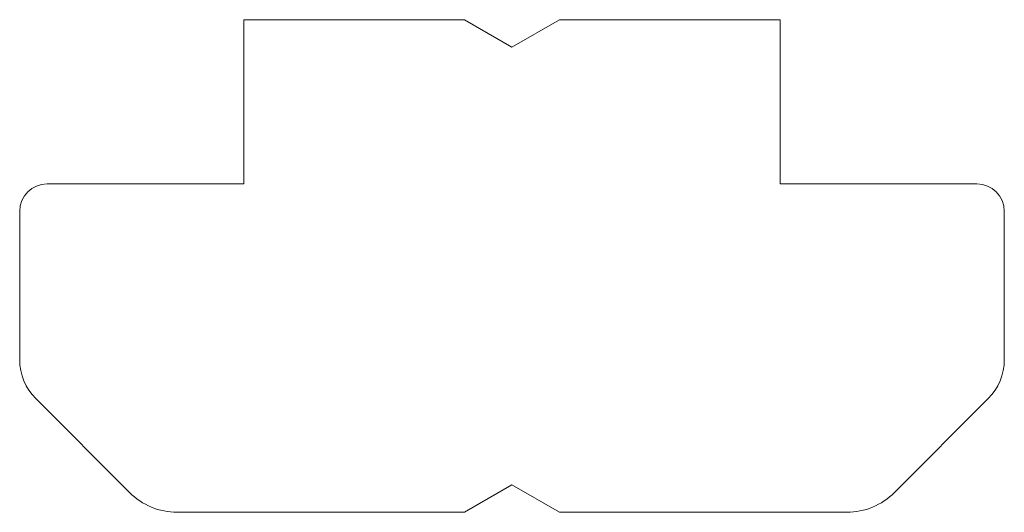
# Model space of a CAD drawing. Header units: millimetres. Extents: x -10.3 to 7.7, y -6 to 3.
import ezdxf

# ---------------------------------------------------------------- set-up
doc = ezdxf.new("R2010")
doc.units = ezdxf.units.MM

msp = doc.modelspace()

# ---------------------------------------------------------------- linework, layer by layer
at = {"color": 7, "linetype": 'Continuous', "lineweight": 15}
for p, q in [((-6.183, 3), (-6.183, 0)), ((-2.149, 3), (-6.183, 3)), ((-1.283, 2.5), (-2.149, 3)), ((-0.417, 3), (-1.283, 2.5)), ((3.617, 3), (-0.417, 3)), ((3.617, 0), (3.617, 3)), ((-6.183, 0), (-9.783, 0)), ((7.217, 0), (3.617, 0)), ((-10.283, -0.5), (-10.283, -3.216)), ((7.717, -3.216), (7.717, -0.5)), ((-9.99, -3.923), (-8.275, -5.638)), ((5.709, -5.638), (7.425, -3.923)), ((-2.149, -6), (-1.283, -5.5)), ((-1.283, -5.5), (-0.417, -6)), ((-7.401, -6), (-2.149, -6)), ((-0.417, -6), (4.836, -6))]:
    msp.add_line(p, q, dxfattribs=at)
for centre, radius, start, end in [((-9.783, -0.5), 0.5, 90, 180), ((7.217, -0.5), 0.5, 0, 90), ((-9.283, -3.216), 1, 180, 225), ((6.717, -3.216), 1, 315, 0), ((-7.401, -4.764), 1.236, 225, 270), ((4.836, -4.764), 1.236, 270, 315)]:
    msp.add_arc(centre, radius, start, end, dxfattribs=at)

doc.saveas('drawing.dxf')
